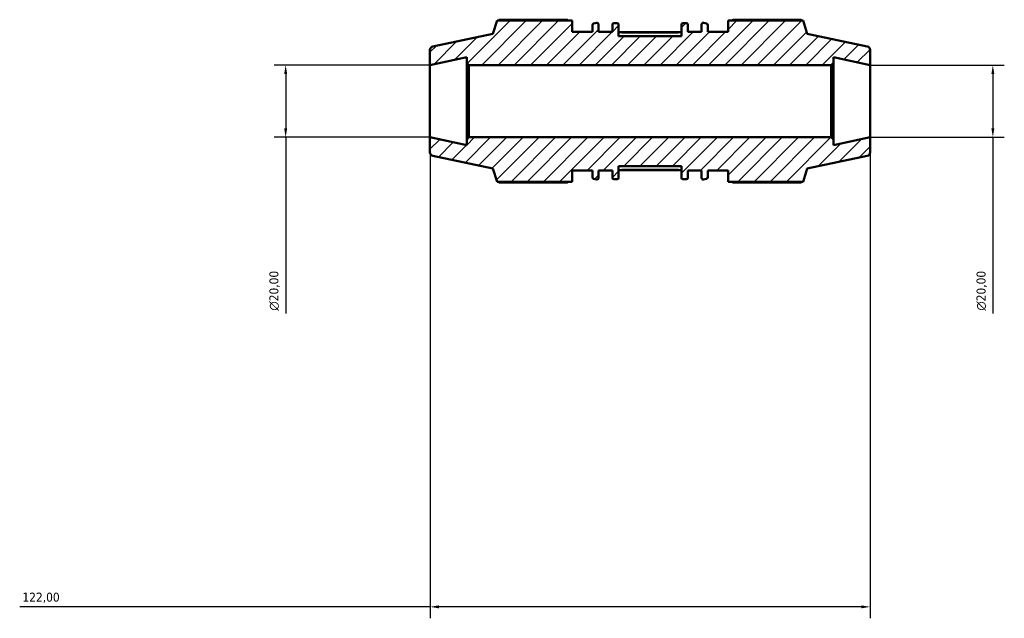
# Model space of a CAD drawing. Header units: millimetres. Extents: x -335 to 1157, y -13 to 807.
# Tile 2 of 9: x -335 to -62, y 641 to 807. Entities that reach past the tile are written whole.
import ezdxf

# ---------------------------------------------------------------- set-up
doc = ezdxf.new("R2010")
doc.units = ezdxf.units.MM
for name, color, linetype, lineweight in [('Dimension (ISO)', 7, 'Continuous', 25), ('Hatch (ISO)', 7, 'Continuous', 18), ('Visible (ISO)', 7, 'Continuous', 50), ('Visible Narrow (ISO)', 7, 'Continuous', 35)]:
    doc.layers.add(name, color=color, linetype=linetype, lineweight=lineweight)
doc.styles.add('Note Text (ISO)', font='tahoma.ttf')
doc.dimstyles.new('Default (ISO)', dxfattribs={"dimtxt": 2.5, "dimasz": 2.5, "dimexe": 3.175, "dimexo": 0, "dimgap": 0.762, "dimtad": 1, "dimrnd": 1e-08, "dimzin": 0, "dimtxsty": 'Note Text (ISO)', "dimcen": 0.09, "dimdle": 10, "dimclrd": 256, "dimclre": 256, "dimclrt": 256, "dimazin": 0, "dimtfac": 1.40208, "dimtmove": 0, "dimatfit": 3, "dimfxl": 1, "dimtolj": 1, "dimtzin": 0, "dimlwd": -1, "dimlwe": -1, "dimarcsym": 0})

# ---------------------------------------------------------------- blocks, each defined once
blk = doc.blocks.new('*D8')
at = {"layer": 'Defpoints', "color": 0, "transparency": 16777216}
for p in [(-221.21, 774.45), (-99.21, 774.45), (-221.21, 644.3)]:
    blk.add_point(p, dxfattribs=at)
at = {"layer": 'Dimension (ISO)', "transparency": 16777216}
for p, q in [((-221.21, 774.45), (-221.21, 641.13)), ((-99.21, 774.45), (-99.21, 641.13)), ((-221.21, 644.3), (-334.93, 644.3)), ((-101.71, 644.3), (-218.71, 644.3))]:
    blk.add_line(p, q, dxfattribs=at)
for points in [[(-218.71, 644.72), (-218.71, 643.88), (-221.21, 644.3)], [(-101.71, 644.72), (-101.71, 643.88), (-99.21, 644.3)]]:
    blk.add_solid(points, dxfattribs=at)
at = {"layer": 'Dimension (ISO)', "color": 232, "true_color": 0xca0064, "transparency": 16777216, "insert": (-334.17, 648.24), "char_height": 2.5, "attachment_point": 1, "style": 'Note Text (ISO)'}
blk.add_mtext('\\A1;122,00', dxfattribs=at)
blk = doc.blocks.new('*D9')
at = {"layer": 'Defpoints', "color": 0, "transparency": 16777216}
for p in [(-99.21, 794.45), (-99.21, 774.45), (-65.21, 774.45)]:
    blk.add_point(p, dxfattribs=at)
at = {"layer": 'Dimension (ISO)', "transparency": 16777216}
for p, q in [((-99.21, 794.45), (-62.04, 794.45)), ((-65.21, 791.95), (-65.21, 776.95)), ((-99.21, 774.45), (-62.04, 774.45)), ((-65.21, 774.45), (-65.21, 725.63))]:
    blk.add_line(p, q, dxfattribs=at)
for points in [[(-65.63, 791.95), (-64.8, 791.95), (-65.21, 794.45)], [(-65.63, 776.95), (-64.8, 776.95), (-65.21, 774.45)]]:
    blk.add_solid(points, dxfattribs=at)
at = {"layer": 'Dimension (ISO)', "color": 232, "true_color": 0xca0064, "transparency": 16777216, "insert": (-69.74, 726.39), "char_height": 2.5, "attachment_point": 1, "rotation": 90, "style": 'Note Text (ISO)'}
blk.add_mtext('\\A1;\\fAIGDT|b0|i0;\\H2.5000;\\ln\\fTahoma|b0|i0;\\H2.5000;20,00', dxfattribs=at)
blk = doc.blocks.new('*D10')
at = {"layer": 'Defpoints', "color": 0, "transparency": 16777216}
for p in [(-221.21, 794.45), (-261.21, 774.45), (-221.21, 774.45)]:
    blk.add_point(p, dxfattribs=at)
at = {"layer": 'Dimension (ISO)', "transparency": 16777216}
for p, q in [((-221.21, 794.45), (-264.39, 794.45)), ((-261.21, 791.95), (-261.21, 776.95)), ((-221.21, 774.45), (-264.39, 774.45)), ((-261.21, 774.45), (-261.21, 725.63))]:
    blk.add_line(p, q, dxfattribs=at)
for points in [[(-261.63, 791.95), (-260.8, 791.95), (-261.21, 794.45)], [(-261.63, 776.95), (-260.8, 776.95), (-261.21, 774.45)]]:
    blk.add_solid(points, dxfattribs=at)
at = {"layer": 'Dimension (ISO)', "color": 232, "true_color": 0xca0064, "transparency": 16777216, "insert": (-265.74, 726.39), "char_height": 2.5, "attachment_point": 1, "rotation": 90, "style": 'Note Text (ISO)'}
blk.add_mtext('\\A1;\\fAIGDT|b0|i0;\\H2.5000;\\ln\\fTahoma|b0|i0;\\H2.5000;20,00', dxfattribs=at)

msp = doc.modelspace()

# ---------------------------------------------------------------- hatches: boundary and pattern name
at = {"layer": 'Hatch (ISO)'}
h = msp.add_hatch(dxfattribs=at)
h.set_pattern_fill('ANSI31', color=256, scale=25.4, style=0)
h.set_pattern_definition([(45, (0, 0), (-2.245064, 2.245064), [])])
edge = h.paths.add_edge_path()
edge.add_ellipse((-100.2136, 770.256), major_axis=(0.2079, -0.9781), ratio=1, start_angle=0, end_angle=78)
edge.add_line((-99.2136, 770.256), (-99.2136, 774.4462))
edge.add_line((-99.2136, 774.4462), (-109.3803, 772.2852))
edge.add_line((-109.3803, 772.2852), (-109.3803, 773.8462))
edge.add_line((-109.3803, 773.8462), (-109.9803, 774.4462))
edge.add_line((-109.9803, 774.4462), (-210.447, 774.4462))
edge.add_line((-210.447, 774.4462), (-211.047, 773.8462))
edge.add_line((-211.047, 773.8462), (-211.047, 772.2852))
edge.add_line((-211.047, 772.2852), (-221.2136, 774.4462))
edge.add_line((-221.2136, 774.4462), (-221.2136, 770.256))
edge.add_ellipse((-220.2136, 770.256), major_axis=(-1, 0), ratio=1, start_angle=0, end_angle=78)
edge.add_line((-220.4216, 769.2778), (-203.7851, 765.7417))
edge.add_line((-203.7851, 765.7417), (-202.6103, 762.1262))
edge.add_line((-202.6103, 762.1262), (-181.8251, 762.1262))
edge.add_line((-181.8251, 762.1262), (-181.8251, 765.2462))
edge.add_line((-181.8251, 765.2462), (-176.211, 765.2462))
edge.add_line((-176.211, 765.2462), (-176.211, 763.3496))
edge.add_ellipse((-175.811, 763.3496), major_axis=(-0.4, 0), ratio=1, start_angle=0, end_angle=78.191117)
edge.add_line((-175.8929, 762.958), (-174.9869, 762.7686))
edge.add_ellipse((-174.9051, 763.1602), major_axis=(-0.0819, -0.3915), ratio=1, start_angle=0, end_angle=101.808883)
edge.add_line((-174.5051, 763.1602), (-174.5051, 765.2462))
edge.add_line((-174.5051, 765.2462), (-170.6708, 765.2462))
edge.add_line((-170.6708, 765.2462), (-170.6708, 763.2462))
edge.add_ellipse((-170.2708, 763.2462), major_axis=(-0.4, 0), ratio=1, start_angle=0, end_angle=90)
edge.add_line((-170.2708, 762.8462), (-169.3279, 762.8462))
edge.add_ellipse((-169.3279, 763.2462), major_axis=(0, -0.4), ratio=1, start_angle=0, end_angle=90)
edge.add_line((-168.9279, 763.2462), (-168.9279, 766.4462))
edge.add_line((-168.9279, 766.4462), (-151.4994, 766.4462))
edge.add_line((-151.4994, 766.4462), (-151.4994, 763.2462))
edge.add_ellipse((-151.0994, 763.2462), major_axis=(-0.4, 0), ratio=1, start_angle=0, end_angle=90)
edge.add_line((-151.0994, 762.8462), (-150.1565, 762.8462))
edge.add_ellipse((-150.1565, 763.2462), major_axis=(0, -0.4), ratio=1, start_angle=0, end_angle=90)
edge.add_line((-149.7565, 763.2462), (-149.7565, 765.2462))
edge.add_line((-149.7565, 765.2462), (-145.9222, 765.2462))
edge.add_line((-145.9222, 765.2462), (-145.9222, 763.1602))
edge.add_ellipse((-145.5222, 763.1602), major_axis=(-0.4, 0), ratio=1, start_angle=0, end_angle=101.808883)
edge.add_line((-145.4404, 762.7686), (-144.5344, 762.958))
edge.add_ellipse((-144.6162, 763.3496), major_axis=(0.0819, -0.3915), ratio=1, start_angle=0, end_angle=78.191117)
edge.add_line((-144.2162, 763.3496), (-144.2162, 765.2462))
edge.add_line((-144.2162, 765.2462), (-138.6022, 765.2462))
edge.add_line((-138.6022, 765.2462), (-138.6022, 762.1262))
edge.add_line((-138.6022, 762.1262), (-117.8169, 762.1262))
edge.add_line((-117.8169, 762.1262), (-116.6422, 765.7417))
edge.add_line((-116.6422, 765.7417), (-100.0057, 769.2778))
edge = h.paths.add_edge_path()
edge.add_ellipse((-100.2136, 798.6364), major_axis=(1, 0), ratio=1, start_angle=0, end_angle=78)
edge.add_line((-100.0057, 799.6146), (-116.6422, 803.1508))
edge.add_line((-116.6422, 803.1508), (-117.8169, 806.7662))
edge.add_line((-117.8169, 806.7662), (-138.6022, 806.7662))
edge.add_line((-138.6022, 806.7662), (-138.6022, 803.6462))
edge.add_line((-138.6022, 803.6462), (-144.2162, 803.6462))
edge.add_line((-144.2162, 803.6462), (-144.2162, 805.5429))
edge.add_ellipse((-144.6162, 805.5429), major_axis=(0.4, 0), ratio=1, start_angle=0, end_angle=78.191117)
edge.add_line((-144.5344, 805.9344), (-145.4404, 806.1238))
edge.add_ellipse((-145.5222, 805.7323), major_axis=(0.0819, 0.3915), ratio=1, start_angle=0, end_angle=101.808883)
edge.add_line((-145.9222, 805.7323), (-145.9222, 803.6462))
edge.add_line((-145.9222, 803.6462), (-149.7565, 803.6462))
edge.add_line((-149.7565, 803.6462), (-149.7565, 805.6462))
edge.add_ellipse((-150.1565, 805.6462), major_axis=(0.4, 0), ratio=1, start_angle=0, end_angle=90)
edge.add_line((-150.1565, 806.0462), (-151.0994, 806.0462))
edge.add_ellipse((-151.0994, 805.6462), major_axis=(0, 0.4), ratio=1, start_angle=0, end_angle=90)
edge.add_line((-151.4994, 805.6462), (-151.4994, 802.4462))
edge.add_line((-151.4994, 802.4462), (-168.9279, 802.4462))
edge.add_line((-168.9279, 802.4462), (-168.9279, 805.6462))
edge.add_ellipse((-169.3279, 805.6462), major_axis=(0.4, 0), ratio=1, start_angle=0, end_angle=90)
edge.add_line((-169.3279, 806.0462), (-170.2708, 806.0462))
edge.add_ellipse((-170.2708, 805.6462), major_axis=(0, 0.4), ratio=1, start_angle=0, end_angle=90)
edge.add_line((-170.6708, 805.6462), (-170.6708, 803.6462))
edge.add_line((-170.6708, 803.6462), (-174.5051, 803.6462))
edge.add_line((-174.5051, 803.6462), (-174.5051, 805.7323))
edge.add_ellipse((-174.9051, 805.7323), major_axis=(0.4, 0), ratio=1, start_angle=0, end_angle=101.808883)
edge.add_line((-174.9869, 806.1238), (-175.8929, 805.9344))
edge.add_ellipse((-175.811, 805.5429), major_axis=(-0.0819, 0.3915), ratio=1, start_angle=0, end_angle=78.191117)
edge.add_line((-176.211, 805.5429), (-176.211, 803.6462))
edge.add_line((-176.211, 803.6462), (-181.8251, 803.6462))
edge.add_line((-181.8251, 803.6462), (-181.8251, 806.7662))
edge.add_line((-181.8251, 806.7662), (-202.6103, 806.7662))
edge.add_line((-202.6103, 806.7662), (-203.7851, 803.1508))
edge.add_line((-203.7851, 803.1508), (-220.4216, 799.6146))
edge.add_ellipse((-220.2136, 798.6364), major_axis=(-0.2079, 0.9781), ratio=1, start_angle=0, end_angle=78)
edge.add_line((-221.2136, 798.6364), (-221.2136, 794.4462))
edge.add_line((-221.2136, 794.4462), (-211.047, 796.6072))
edge.add_line((-211.047, 796.6072), (-211.047, 795.0462))
edge.add_line((-211.047, 795.0462), (-210.447, 794.4462))
edge.add_line((-210.447, 794.4462), (-109.9803, 794.4462))
edge.add_line((-109.9803, 794.4462), (-109.3803, 795.0462))
edge.add_line((-109.3803, 795.0462), (-109.3803, 796.6072))
edge.add_line((-109.3803, 796.6072), (-99.2136, 794.4462))
edge.add_line((-99.2136, 794.4462), (-99.2136, 798.6364))

# ---------------------------------------------------------------- linework, layer by layer
at = {"layer": 'Visible (ISO)'}
for p, q in [((-202.6103, 806.7662), (-203.7851, 803.1508)), ((-181.8251, 806.7662), (-202.6103, 806.7662)), ((-183.2651, 807.0285), (-202.0645, 807.0285)), ((-181.8251, 803.6462), (-181.8251, 806.7662)), ((-176.211, 805.5429), (-176.211, 803.6462)), ((-174.9869, 806.1238), (-175.8929, 805.9344)), ((-174.5051, 803.6462), (-174.5051, 805.7323)), ((-170.6708, 805.6462), (-170.6708, 803.6462)), ((-169.3279, 806.0462), (-170.2708, 806.0462)), ((-168.9279, 802.4462), (-168.9279, 805.6462)), ((-151.4994, 805.6462), (-151.4994, 802.4462)), ((-150.1565, 806.0462), (-151.0994, 806.0462)), ((-149.7565, 803.6462), (-149.7565, 805.6462)), ((-145.9222, 805.7323), (-145.9222, 803.6462)), ((-144.5344, 805.9344), (-145.4404, 806.1238)), ((-144.2162, 803.6462), (-144.2162, 805.5429)), ((-117.8169, 806.7662), (-138.6022, 806.7662)), ((-138.6022, 806.7662), (-138.6022, 803.6462)), ((-118.3628, 807.0285), (-137.1622, 807.0285)), ((-116.6422, 803.1508), (-117.8169, 806.7662)), ((-203.7851, 803.1508), (-220.4216, 799.6146)), ((-176.211, 803.6462), (-181.8251, 803.6462)), ((-170.6708, 803.6462), (-174.5051, 803.6462)), ((-151.4994, 803.5929), (-168.9279, 803.5929)), ((-151.4994, 802.4462), (-168.9279, 802.4462)), ((-145.9222, 803.6462), (-149.7565, 803.6462)), ((-138.6022, 803.6462), (-144.2162, 803.6462)), ((-100.0057, 799.6146), (-116.6422, 803.1508)), ((-221.2136, 798.6364), (-221.2136, 794.4462)), ((-99.2136, 794.4462), (-99.2136, 798.6364)), ((-221.2136, 794.4462), (-211.047, 796.6072)), ((-221.2136, 774.4462), (-221.2136, 794.4462)), ((-211.047, 796.6072), (-211.047, 795.0462)), ((-211.047, 795.0462), (-210.447, 794.4462)), ((-211.047, 795.0462), (-211.047, 773.8462)), ((-210.447, 794.4462), (-109.9803, 794.4462)), ((-210.447, 774.4462), (-210.447, 794.4462)), ((-109.9803, 794.4462), (-109.3803, 795.0462)), ((-109.9803, 794.4462), (-109.9803, 774.4462)), ((-109.3803, 795.0462), (-109.3803, 796.6072)), ((-109.3803, 796.6072), (-99.2136, 794.4462)), ((-109.3803, 773.8462), (-109.3803, 795.0462)), ((-99.2136, 774.4462), (-99.2136, 794.4462)), ((-211.047, 772.2852), (-221.2136, 774.4462)), ((-221.2136, 774.4462), (-221.2136, 770.256)), ((-210.447, 774.4462), (-211.047, 773.8462)), ((-211.047, 773.8462), (-211.047, 772.2852)), ((-109.9803, 774.4462), (-210.447, 774.4462)), ((-109.3803, 773.8462), (-109.9803, 774.4462)), ((-99.2136, 774.4462), (-109.3803, 772.2852)), ((-109.3803, 772.2852), (-109.3803, 773.8462)), ((-99.2136, 770.256), (-99.2136, 774.4462)), ((-220.4216, 769.2778), (-203.7851, 765.7417)), ((-116.6422, 765.7417), (-100.0057, 769.2778)), ((-203.7851, 765.7417), (-202.6103, 762.1262)), ((-181.8251, 762.1262), (-181.8251, 765.2462)), ((-181.8251, 765.2462), (-176.211, 765.2462)), ((-176.211, 765.2462), (-176.211, 763.3496)), ((-174.5051, 763.1602), (-174.5051, 765.2462)), ((-174.5051, 765.2462), (-170.6708, 765.2462)), ((-170.6708, 765.2462), (-170.6708, 763.2462)), ((-168.9279, 763.2462), (-168.9279, 766.4462)), ((-168.9279, 766.4462), (-151.4994, 766.4462)), ((-151.4994, 765.2995), (-168.9279, 765.2995)), ((-151.4994, 766.4462), (-151.4994, 763.2462)), ((-149.7565, 763.2462), (-149.7565, 765.2462)), ((-149.7565, 765.2462), (-145.9222, 765.2462)), ((-145.9222, 765.2462), (-145.9222, 763.1602)), ((-144.2162, 763.3496), (-144.2162, 765.2462)), ((-144.2162, 765.2462), (-138.6022, 765.2462)), ((-138.6022, 765.2462), (-138.6022, 762.1262)), ((-117.8169, 762.1262), (-116.6422, 765.7417)), ((-202.6103, 762.1262), (-181.8251, 762.1262)), ((-202.0645, 761.8639), (-183.2651, 761.8639)), ((-175.8929, 762.958), (-174.9869, 762.7686)), ((-170.2708, 762.8462), (-169.3279, 762.8462)), ((-151.0994, 762.8462), (-150.1565, 762.8462)), ((-145.4404, 762.7686), (-144.5344, 762.958)), ((-138.6022, 762.1262), (-117.8169, 762.1262)), ((-137.1622, 761.8639), (-118.3628, 761.8639))]:
    msp.add_line(p, q, dxfattribs=at)
for centre, radius, start, end in [((-175.811, 805.5429), 0.4, 101.808883, 180), ((-174.9051, 805.7323), 0.4, 0, 101.808883), ((-170.2708, 805.6462), 0.4, 90, 180), ((-169.3279, 805.6462), 0.4, 0, 90), ((-151.0994, 805.6462), 0.4, 90, 180), ((-150.1565, 805.6462), 0.4, 0, 90), ((-145.5222, 805.7323), 0.4, 78.191117, 180), ((-144.6162, 805.5429), 0.4, 0, 78.191117), ((-220.2136, 798.6364), 1, 102, 180), ((-100.2136, 798.6364), 1, 0, 78), ((-220.2136, 770.256), 1, 180, 258), ((-100.2136, 770.256), 1, 282, 0), ((-175.811, 763.3496), 0.4, 180, 258.191117), ((-174.9051, 763.1602), 0.4, 258.191117, 0), ((-170.2708, 763.2462), 0.4, 180, 270), ((-169.3279, 763.2462), 0.4, 270, 0), ((-151.0994, 763.2462), 0.4, 180, 270), ((-150.1565, 763.2462), 0.4, 270, 0), ((-145.5222, 763.1602), 0.4, 180, 281.808883), ((-144.6162, 763.3496), 0.4, 281.808883, 0)]:
    msp.add_arc(centre, radius, start, end, dxfattribs=at)
for points, weights in [([(-202.0645, 807.0285), (-202.1336, 806.8962), (-202.2004, 806.7662)], [1, 1.00123635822, 1.00232572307]), ([(-183.2651, 807.0285), (-183.0524, 806.8962), (-182.8468, 806.7662)], [1.01514082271, 1.01328718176, 1.01128707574]), ([(-137.5805, 806.7662), (-137.3749, 806.8962), (-137.1622, 807.0285)], [1.01128707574, 1.01328718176, 1.01514082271]), ([(-118.2269, 806.7662), (-118.2937, 806.8962), (-118.3628, 807.0285)], [1.00232572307, 1.00123635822, 1]), ([(-202.2004, 762.1262), (-202.1336, 761.9962), (-202.0645, 761.8639)], [1.00232572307, 1.00123635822, 1]), ([(-182.8468, 762.1262), (-183.0524, 761.9962), (-183.2651, 761.8639)], [1.01128707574, 1.01328718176, 1.01514082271]), ([(-137.1622, 761.8639), (-137.3749, 761.9962), (-137.5805, 762.1262)], [1.01514082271, 1.01328718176, 1.01128707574]), ([(-118.3628, 761.8639), (-118.2937, 761.9962), (-118.2269, 762.1262)], [1, 1.00123635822, 1.00232572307])]:
    msp.add_rational_spline(points, weights, degree=2, dxfattribs=at)
at = {"layer": 'Visible Narrow (ISO)'}
for p, q in [((-168.0565, 803.3929), (-152.3708, 803.3929)), ((-152.3708, 765.4995), (-168.0565, 765.4995))]:
    msp.add_line(p, q, dxfattribs=at)

# ---------------------------------------------------------------- dimensions: what is measured, and where the dimension line sits
at = {"layer": 'Dimension (ISO)'}
for base, p1, p2, picture, middle in [((-261.2136, 774.4462), (-221.2136, 794.4462), (-221.2136, 774.4462), '*D10', (-261.2136, 731.9462)), ((-65.2136, 774.4462), (-99.2136, 794.4462), (-99.2136, 774.4462), '*D9', (-65.2136, 731.9462))]:
    dim = msp.add_linear_dim(base=base, p1=p1, p2=p2, angle=90, text='\\fAIGDT|b0|i0;\\H2.5000;\\ln\\fTahoma|b0|i0;\\H2.5000;<>', dimstyle='Default (ISO)', override={"dimdec": 2, "dimtp": 0, "dimtm": 0, "dimtdec": 2, "dimtofl": 0, "dimatfit": 2}, dxfattribs=at)
    dim.commit()
    dim.dimension.update_dxf_attribs({"geometry": picture, "text_midpoint": middle, "dimtype": 160})
dim = msp.add_linear_dim(base=(-221.2136, 644.3), p1=(-99.2136, 774.4462), p2=(-221.2136, 774.4462), angle=180, dimstyle='Default (ISO)', override={"dimdec": 2, "dimtp": 0, "dimtm": 0, "dimtdec": 2, "dimtofl": 0, "dimatfit": 2}, dxfattribs=at)
dim.commit()
dim.dimension.update_dxf_attribs({"geometry": '*D8', "text_midpoint": (-329.2136, 644.3), "dimtype": 160})

doc.saveas('drawing.dxf')
